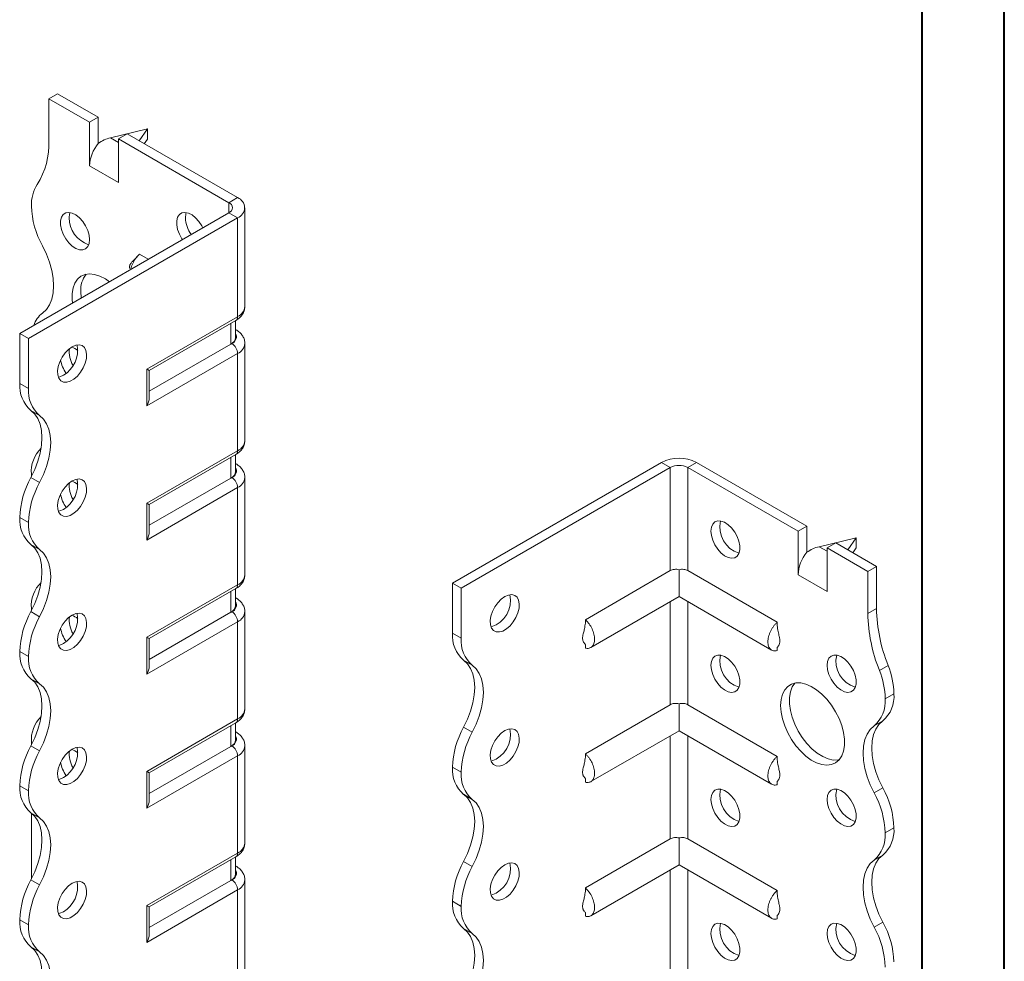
# Model space of a CAD drawing. Header units: millimetres. Extents: x 0 to 210, y 0 to 297.
# Tile 4 of 6: x 150 to 210, y 91 to 149. Entities that reach past the tile are written whole.
import ezdxf

# ---------------------------------------------------------------- set-up
doc = ezdxf.new("R2010")
doc.units = ezdxf.units.MM

msp = doc.modelspace()

# ---------------------------------------------------------------- linework, layer by layer
at = {"color": 7, "linetype": 'Continuous', "lineweight": 40}
for p, q in [((210.079, 0.215), (210.079, 297.215)), ((205.079, 5.215), (205.079, 292.215))]:
    msp.add_line(p, q, dxfattribs=at)
at = {"color": 7, "linetype": 'Continuous', "lineweight": 15}
for p, q in [((151.917, 143.9), (152.447, 144.206)), ((151.917, 143.9), (151.917, 141.336)), ((154.392, 142.471), (151.917, 143.9)), ((154.922, 142.777), (152.447, 144.206)), ((154.922, 142.777), (154.392, 142.471)), ((154.922, 141.184), (154.922, 142.777)), ((154.392, 139.818), (154.392, 142.471)), ((157.928, 142.063), (155.674, 141.527)), ((157.412, 141.34), (157.928, 142.063)), ((157.928, 142.063), (157.928, 141.45)), ((155.674, 141.527), (156.16, 141.246)), ((156.16, 141.451), (156.69, 141.757)), ((156.16, 138.797), (156.16, 141.451)), ((162.877, 137.573), (156.16, 141.451)), ((163.408, 137.879), (156.69, 141.757)), ((157.928, 141.45), (157.721, 141.162)), ((154.392, 139.818), (156.16, 138.797)), ((162.877, 137.573), (163.408, 137.879)), ((162.877, 137.573), (162.877, 136.961)), ((163.847, 131.245), (163.847, 137.267)), ((150.149, 129.613), (162.877, 136.961)), ((162.877, 136.961), (163.408, 136.654)), ((150.68, 129.307), (163.408, 136.654)), ((163.408, 130.632), (163.408, 136.654)), ((157.968, 134.126), (157.433, 134.435)), ((153.862, 132.162), (153.889, 131.772)), ((157.882, 127.442), (163.408, 130.632)), ((158.028, 127.358), (163.304, 130.403)), ((162.988, 128.961), (162.988, 130.221)), ((163.281, 129.369), (163.281, 130.39)), ((150.68, 129.307), (150.149, 129.613)), ((150.149, 126.571), (150.149, 129.613)), ((163.304, 129.84), (163.281, 129.854)), ((163.304, 129.84), (163.281, 129.852)), ((150.68, 126.265), (150.68, 129.307)), ((162.988, 128.961), (158.028, 126.098)), ((163.054, 128.999), (162.988, 128.961)), ((163.847, 123.079), (163.847, 128.999)), ((163.408, 128.387), (157.882, 125.197)), ((163.408, 122.467), (163.408, 128.387)), ((157.882, 125.197), (157.882, 127.442)), ((158.028, 125.69), (158.028, 127.358)), ((150.149, 126.571), (150.68, 126.265)), ((151.355, 124.614), (150.825, 124.92)), ((157.882, 119.277), (163.408, 122.467)), ((158.028, 119.192), (163.304, 122.238)), ((162.988, 120.796), (162.988, 122.056)), ((163.281, 121.204), (163.281, 122.225)), ((163.304, 121.675), (163.281, 121.688)), ((163.304, 121.675), (163.281, 121.686)), ((176.489, 114.407), (189.217, 121.755)), ((189.747, 121.449), (189.217, 121.755)), ((190.808, 121.449), (191.338, 121.755)), ((191.338, 121.755), (198.056, 117.877)), ((177.019, 114.101), (189.747, 121.449)), ((189.747, 121.449), (189.747, 115.168)), ((190.808, 115.168), (190.808, 121.449)), ((190.808, 121.449), (197.526, 117.571)), ((150.825, 120.837), (151.355, 120.531)), ((150.856, 121.037), (150.859, 120.902)), ((162.988, 120.796), (158.028, 117.932)), ((163.054, 120.834), (162.988, 120.796)), ((163.847, 114.914), (163.847, 120.834)), ((163.408, 120.222), (157.882, 117.031)), ((163.408, 114.302), (163.408, 120.222)), ((157.882, 117.031), (157.882, 119.277)), ((158.028, 117.524), (158.028, 119.192)), ((150.68, 118.1), (150.149, 118.406)), ((150.149, 118.405), (150.149, 118.406)), ((150.149, 118.405), (150.68, 118.099)), ((150.68, 118.099), (150.68, 118.1)), ((198.056, 117.877), (197.526, 117.571)), ((197.526, 114.917), (197.526, 117.571)), ((198.056, 116.284), (198.056, 117.877)), ((201.061, 117.162), (198.807, 116.627)), ((200.546, 116.44), (201.061, 117.162)), ((201.061, 117.162), (201.061, 116.55)), ((151.355, 116.448), (150.824, 116.755)), ((198.807, 116.627), (199.293, 116.346)), ((199.293, 116.55), (199.824, 116.856)), ((199.293, 113.897), (199.293, 116.55)), ((199.293, 116.55), (201.768, 115.122)), ((199.824, 116.856), (202.298, 115.428)), ((201.061, 116.55), (200.855, 116.261)), ((189.747, 115.168), (184.575, 112.182)), ((190.278, 115.223), (190.278, 113.585)), ((190.808, 115.168), (196.253, 112.025)), ((201.768, 115.122), (202.298, 115.428)), ((201.768, 115.122), (201.768, 112.558)), ((202.298, 115.428), (202.298, 112.864)), ((197.526, 114.917), (199.293, 113.897)), ((157.882, 111.111), (163.408, 114.302)), ((158.028, 111.027), (163.304, 114.073)), ((162.988, 112.63), (162.988, 113.89)), ((163.281, 113.039), (163.281, 114.059)), ((176.489, 114.407), (177.019, 114.101)), ((176.489, 111.366), (176.489, 114.407)), ((177.019, 111.06), (177.019, 114.101)), ((163.304, 113.51), (163.281, 113.523)), ((163.304, 113.51), (163.281, 113.521)), ((184.913, 110.488), (190.278, 113.585)), ((190.278, 113.585), (195.915, 110.331)), ((150.856, 112.871), (150.859, 112.737)), ((189.747, 113.279), (189.747, 107.003)), ((190.808, 107.003), (190.808, 113.279)), ((201.768, 112.558), (202.298, 112.864)), ((150.825, 112.672), (151.355, 112.365)), ((162.988, 112.63), (158.028, 109.767)), ((163.054, 112.668), (162.988, 112.63)), ((163.847, 106.748), (163.847, 112.668)), ((163.408, 112.056), (157.882, 108.866)), ((163.408, 106.136), (163.408, 112.056)), ((157.882, 108.866), (157.882, 111.111)), ((158.028, 109.359), (158.028, 111.027)), ((176.489, 111.366), (177.019, 111.06)), ((184.575, 110.676), (184.575, 110.454)), ((196.253, 110.513), (196.253, 110.297)), ((150.68, 109.934), (150.149, 110.24)), ((150.149, 110.24), (150.68, 109.934)), ((150.149, 110.24), (150.149, 110.24)), ((150.68, 109.934), (150.68, 109.934)), ((177.695, 109.408), (177.164, 109.714)), ((202.475, 109.094), (203.006, 109.4)), ((151.355, 108.283), (150.824, 108.589)), ((202.829, 107.365), (203.359, 107.671)), ((189.747, 107.003), (184.575, 104.017)), ((190.278, 107.057), (190.278, 105.42)), ((190.808, 107.003), (196.253, 103.86)), ((157.882, 102.946), (163.408, 106.136)), ((158.028, 102.861), (163.304, 105.907)), ((162.988, 104.465), (162.988, 105.725)), ((163.281, 104.873), (163.281, 105.894)), ((177.164, 105.631), (177.695, 105.325)), ((202.684, 106.019), (202.154, 105.713)), ((163.304, 105.344), (163.281, 105.358)), ((163.304, 105.344), (163.281, 105.355)), ((184.913, 102.322), (190.278, 105.42)), ((189.747, 105.113), (189.747, 98.837)), ((190.278, 105.42), (195.915, 102.165)), ((190.808, 98.837), (190.808, 105.113)), ((150.825, 104.506), (151.355, 104.2)), ((150.856, 104.706), (150.856, 104.566)), ((162.988, 104.465), (158.028, 101.602)), ((163.054, 104.503), (162.988, 104.465)), ((163.847, 98.583), (163.847, 104.503)), ((163.408, 103.891), (157.882, 100.701)), ((163.408, 97.971), (163.408, 103.891)), ((177.019, 102.894), (176.489, 103.2)), ((176.489, 103.2), (177.019, 102.893)), ((176.489, 103.2), (176.489, 103.2)), ((157.882, 100.701), (157.882, 102.946)), ((158.028, 101.193), (158.028, 102.861)), ((177.019, 102.893), (177.019, 102.894)), ((184.575, 102.51), (184.575, 102.289)), ((150.68, 101.769), (150.149, 102.075)), ((150.149, 102.074), (150.149, 102.075)), ((150.149, 102.074), (150.68, 101.768)), ((196.253, 102.348), (196.253, 102.131)), ((202.154, 101.63), (202.684, 101.936)), ((150.68, 101.768), (150.68, 101.769)), ((177.694, 101.243), (177.164, 101.549)), ((151.355, 100.118), (150.824, 100.424)), ((150.856, 100.4), (150.856, 96.471)), ((203.359, 99.506), (202.829, 99.2)), ((202.829, 99.199), (203.359, 99.505)), ((203.359, 99.506), (203.359, 99.505)), ((202.829, 99.2), (202.829, 99.199)), ((189.747, 98.837), (184.575, 95.851)), ((190.278, 98.892), (190.278, 97.254)), ((190.808, 98.837), (196.253, 95.694)), ((157.882, 94.781), (163.408, 97.971)), ((158.028, 94.696), (163.304, 97.742)), ((163.281, 96.708), (163.281, 97.729)), ((202.684, 97.854), (202.154, 97.548)), ((162.988, 96.3), (162.988, 97.559)), ((163.304, 97.179), (163.281, 97.192)), ((163.304, 97.179), (163.281, 97.19)), ((177.164, 97.466), (177.695, 97.16)), ((184.913, 94.157), (190.278, 97.254)), ((190.278, 97.254), (195.915, 94)), ((189.747, 96.948), (189.747, 90.672)), ((190.808, 90.672), (190.808, 96.948)), ((150.824, 96.34), (151.355, 96.034)), ((150.856, 96.471), (150.859, 96.405)), ((162.988, 96.3), (158.028, 93.436)), ((163.054, 96.338), (162.988, 96.3)), ((163.847, 75.005), (163.847, 96.338)), ((163.408, 95.725), (157.882, 92.535)), ((163.408, 74.393), (163.408, 95.725)), ((157.882, 92.535), (157.882, 94.781)), ((177.019, 94.729), (176.489, 95.035)), ((176.489, 95.034), (176.489, 95.035)), ((176.489, 95.034), (177.019, 94.728)), ((177.019, 94.728), (177.019, 94.729)), ((158.028, 93.028), (158.028, 94.696)), ((184.575, 94.345), (184.575, 94.123)), ((196.253, 94.182), (196.253, 93.966)), ((150.68, 93.604), (150.149, 93.91)), ((150.149, 93.909), (150.149, 93.91)), ((150.149, 93.909), (150.68, 93.603)), ((150.68, 93.603), (150.68, 93.604)), ((202.154, 93.465), (202.684, 93.771)), ((177.694, 93.077), (177.164, 93.384)), ((151.355, 91.952), (150.824, 92.258))]:
    msp.add_line(p, q, dxfattribs=at)
at = {"color": 7, "linetype": 'Continuous', "lineweight": 15, "flags": 128}
for points in [[(154.392, 135.327), (154.364, 135.596), (154.283, 135.881), (154.152, 136.164), (153.982, 136.425), (153.781, 136.65), (153.564, 136.823), (153.343, 136.935), (153.132, 136.978), (152.945, 136.949), (152.793, 136.85), (152.686, 136.687), (152.631, 136.471), (152.631, 136.215), (152.686, 135.936), (152.793, 135.65), (152.945, 135.376), (153.132, 135.131), (153.343, 134.93), (153.564, 134.786), (153.781, 134.708), (153.982, 134.702), (154.152, 134.766), (154.283, 134.898), (154.364, 135.089), (154.392, 135.327)], [(153.207, 136.97), (153.182, 136.891), (153.155, 136.653)], [(161.286, 136.042), (161.224, 136.164), (161.053, 136.426), (160.852, 136.651), (160.635, 136.824), (160.414, 136.936), (160.203, 136.978), (160.016, 136.949), (159.864, 136.85), (159.757, 136.688), (159.702, 136.472), (159.702, 136.216), (159.757, 135.936), (159.864, 135.65), (160.016, 135.376), (160.049, 135.328)], [(160.278, 136.971), (160.253, 136.892), (160.226, 136.654)], [(151.532, 130.854), (151.768, 131.071), (151.957, 131.351), (152.095, 131.689), (152.179, 132.076), (152.207, 132.505), (152.179, 132.967), (152.095, 133.451), (151.957, 133.948), (151.768, 134.447), (151.532, 134.936)], [(155.601, 132.76), (155.358, 132.929), (155.029, 133.103), (154.706, 133.209), (154.4, 133.244), (154.12, 133.206), (153.872, 133.098), (153.665, 132.921), (153.504, 132.681), (153.394, 132.386), (153.338, 132.043), (153.338, 131.662), (153.359, 131.466)], [(153.331, 128.796), (153.112, 128.637), (152.906, 128.424), (152.726, 128.17), (152.585, 127.892), (152.491, 127.606), (152.449, 127.33), (152.463, 127.083), (152.532, 126.879), (152.65, 126.732), (152.812, 126.65), (153.006, 126.639), (153.221, 126.699), (153.442, 126.827), (153.657, 127.014), (153.851, 127.25), (154.012, 127.518), (154.131, 127.803), (154.2, 128.085), (154.213, 128.349), (154.172, 128.576), (154.078, 128.753), (153.936, 128.869), (153.757, 128.916), (153.551, 128.891), (153.331, 128.796)], [(152.801, 127.061), (152.581, 126.966), (152.5, 126.948)], [(150.825, 124.92), (151.061, 124.702), (151.25, 124.422), (151.388, 124.085), (151.472, 123.697), (151.5, 123.268), (151.472, 122.807), (151.388, 122.322), (151.25, 121.826), (151.061, 121.327), (150.825, 120.837)], [(151.355, 120.531), (151.591, 121.021), (151.78, 121.519), (151.918, 122.016), (152.002, 122.5), (152.03, 122.962), (152.002, 123.391), (151.918, 123.778), (151.78, 124.116), (151.591, 124.396), (151.355, 124.614)], [(153.331, 120.631), (153.112, 120.472), (152.906, 120.259), (152.726, 120.005), (152.585, 119.726), (152.491, 119.44), (152.449, 119.165), (152.463, 118.918), (152.532, 118.714), (152.65, 118.566), (152.812, 118.484), (153.006, 118.473), (153.221, 118.533), (153.442, 118.661), (153.657, 118.849), (153.851, 119.084), (154.012, 119.353), (154.131, 119.637), (154.2, 119.92), (154.213, 120.183), (154.172, 120.411), (154.078, 120.588), (153.936, 120.703), (153.757, 120.75), (153.551, 120.726), (153.331, 120.631)], [(157.882, 119.277), (157.938, 119.245), (157.981, 119.219), (158.011, 119.202), (158.026, 119.193), (158.028, 119.192)], [(152.801, 118.896), (152.581, 118.801), (152.5, 118.783)], [(192.222, 117.57), (192.25, 117.808), (192.332, 117.999), (192.462, 118.131), (192.632, 118.195), (192.833, 118.188), (193.051, 118.111), (193.272, 117.967), (193.482, 117.766), (193.67, 117.521), (193.821, 117.247), (193.928, 116.961), (193.983, 116.682), (193.983, 116.426), (193.928, 116.21), (193.821, 116.047), (193.67, 115.948), (193.482, 115.919), (193.272, 115.962), (193.051, 116.073), (192.833, 116.247), (192.632, 116.472), (192.462, 116.733), (192.332, 117.016), (192.25, 117.3), (192.222, 117.57)], [(150.824, 116.755), (151.061, 116.537), (151.25, 116.257), (151.388, 115.919), (151.472, 115.532), (151.5, 115.103), (151.472, 114.641), (151.388, 114.157), (151.25, 113.66), (151.061, 113.162), (150.825, 112.672)], [(151.355, 112.365), (151.591, 112.855), (151.78, 113.354), (151.918, 113.851), (152.002, 114.335), (152.03, 114.797), (152.002, 115.226), (151.918, 115.613), (151.78, 115.951), (151.591, 116.231), (151.355, 116.448)], [(179.671, 113.591), (179.451, 113.432), (179.245, 113.218), (179.066, 112.965), (178.925, 112.686), (178.83, 112.4), (178.789, 112.125), (178.803, 111.877), (178.871, 111.674), (178.99, 111.526), (179.152, 111.444), (179.346, 111.433), (179.56, 111.493), (179.782, 111.621), (179.996, 111.809), (180.191, 112.044), (180.352, 112.312), (180.471, 112.597), (180.539, 112.88), (180.553, 113.143), (180.512, 113.371), (180.417, 113.548), (180.276, 113.663), (180.097, 113.71), (179.891, 113.685), (179.671, 113.591)], [(153.331, 112.465), (153.112, 112.306), (152.906, 112.093), (152.726, 111.839), (152.585, 111.561), (152.491, 111.275), (152.449, 110.999), (152.463, 110.752), (152.532, 110.548), (152.65, 110.401), (152.812, 110.319), (153.006, 110.308), (153.221, 110.368), (153.442, 110.496), (153.657, 110.683), (153.851, 110.919), (154.012, 111.187), (154.131, 111.472), (154.2, 111.755), (154.213, 112.018), (154.172, 112.245), (154.078, 112.422), (153.936, 112.538), (153.757, 112.585), (153.551, 112.56), (153.331, 112.465)], [(152.801, 110.73), (152.581, 110.635), (152.5, 110.617)], [(177.164, 105.631), (177.4, 106.121), (177.59, 106.62), (177.727, 107.117), (177.811, 107.601), (177.84, 108.063), (177.811, 108.492), (177.727, 108.879), (177.59, 109.217), (177.4, 109.497), (177.164, 109.714)], [(192.222, 109.405), (192.25, 109.643), (192.332, 109.834), (192.462, 109.965), (192.632, 110.03), (192.833, 110.023), (193.051, 109.945), (193.272, 109.802), (193.482, 109.601), (193.67, 109.356), (193.821, 109.082), (193.928, 108.796), (193.983, 108.516), (193.983, 108.261), (193.928, 108.045), (193.821, 107.882), (193.67, 107.783), (193.482, 107.754), (193.272, 107.796), (193.051, 107.908), (192.833, 108.082), (192.632, 108.306), (192.462, 108.568), (192.332, 108.85), (192.25, 109.135), (192.222, 109.405)], [(199.293, 109.406), (199.321, 109.643), (199.403, 109.834), (199.533, 109.966), (199.704, 110.031), (199.904, 110.024), (200.122, 109.946), (200.343, 109.802), (200.554, 109.602), (200.741, 109.357), (200.892, 109.082), (200.999, 108.797), (201.054, 108.517), (201.054, 108.261), (200.999, 108.045), (200.892, 107.883), (200.741, 107.784), (200.554, 107.755), (200.343, 107.797), (200.122, 107.909), (199.904, 108.082), (199.704, 108.307), (199.533, 108.569), (199.403, 108.851), (199.321, 109.136), (199.293, 109.406)], [(177.695, 105.325), (177.931, 105.815), (178.12, 106.314), (178.258, 106.811), (178.342, 107.295), (178.37, 107.756), (178.342, 108.186), (178.258, 108.573), (178.12, 108.91), (177.931, 109.191), (177.695, 109.408)], [(150.824, 108.589), (151.061, 108.372), (151.25, 108.092), (151.388, 107.754), (151.472, 107.367), (151.5, 106.938), (151.472, 106.476), (151.388, 105.992), (151.25, 105.495), (151.061, 104.996), (150.825, 104.506)], [(151.355, 104.2), (151.591, 104.69), (151.78, 105.189), (151.918, 105.685), (152.002, 106.17), (152.03, 106.631), (152.002, 107.061), (151.918, 107.448), (151.78, 107.785), (151.591, 108.066), (151.355, 108.283)], [(196.465, 106.956), (196.493, 107.319), (196.576, 107.64), (196.712, 107.908), (196.896, 108.117), (197.125, 108.26), (197.39, 108.334), (197.684, 108.335), (198, 108.265), (198.327, 108.124), (198.656, 107.918), (198.979, 107.652), (199.285, 107.333), (199.566, 106.971), (199.813, 106.576), (200.02, 106.161), (200.181, 105.735), (200.291, 105.313), (200.347, 104.905), (200.347, 104.524), (200.291, 104.181), (200.181, 103.885), (200.02, 103.646), (199.813, 103.469), (199.566, 103.36), (199.285, 103.323), (198.979, 103.357), (198.656, 103.463), (198.327, 103.637), (198, 103.875), (197.684, 104.168), (197.39, 104.51), (197.125, 104.889), (196.896, 105.296), (196.712, 105.718), (196.576, 106.144), (196.493, 106.56), (196.465, 106.956)], [(197.325, 108.323), (197.168, 108.087), (197.058, 107.791), (197.002, 107.448), (197.002, 107.067), (197.058, 106.66), (197.168, 106.237), (197.329, 105.812), (197.536, 105.396), (197.783, 105.001), (198.064, 104.64), (198.37, 104.321), (198.693, 104.055), (199.022, 103.848), (199.349, 103.708), (199.665, 103.637), (199.959, 103.639), (200.024, 103.649)], [(179.671, 105.425), (179.451, 105.266), (179.245, 105.053), (179.066, 104.799), (178.925, 104.521), (178.83, 104.235), (178.789, 103.959), (178.803, 103.712), (178.871, 103.508), (178.99, 103.361), (179.152, 103.279), (179.346, 103.268), (179.56, 103.328), (179.782, 103.456), (179.996, 103.643), (180.191, 103.879), (180.352, 104.147), (180.471, 104.432), (180.539, 104.714), (180.553, 104.978), (180.512, 105.205), (180.417, 105.382), (180.276, 105.498), (180.097, 105.545), (179.891, 105.52), (179.671, 105.425)], [(202.154, 101.63), (201.918, 102.12), (201.729, 102.619), (201.59, 103.115), (201.506, 103.6), (201.478, 104.061), (201.506, 104.49), (201.59, 104.878), (201.728, 105.215), (201.917, 105.496), (202.154, 105.713)], [(202.684, 106.019), (202.448, 105.802), (202.259, 105.522), (202.121, 105.184), (202.037, 104.797), (202.009, 104.368), (202.037, 103.906), (202.121, 103.421), (202.259, 102.925), (202.448, 102.426), (202.684, 101.936)], [(153.331, 104.3), (153.112, 104.141), (152.906, 103.928), (152.726, 103.674), (152.585, 103.395), (152.491, 103.109), (152.449, 102.834), (152.463, 102.587), (152.532, 102.383), (152.65, 102.235), (152.812, 102.154), (153.006, 102.142), (153.221, 102.203), (153.442, 102.331), (153.657, 102.518), (153.851, 102.753), (154.012, 103.022), (154.131, 103.306), (154.2, 103.589), (154.213, 103.853), (154.172, 104.08), (154.078, 104.257), (153.936, 104.373), (153.757, 104.419), (153.551, 104.395), (153.331, 104.3)], [(152.801, 102.565), (152.581, 102.47), (152.5, 102.452)], [(177.164, 97.466), (177.4, 97.956), (177.59, 98.455), (177.728, 98.951), (177.811, 99.436), (177.84, 99.897), (177.811, 100.326), (177.727, 100.714), (177.589, 101.051), (177.4, 101.332), (177.164, 101.549)], [(192.222, 101.24), (192.25, 101.477), (192.332, 101.668), (192.462, 101.8), (192.632, 101.864), (192.833, 101.858), (193.051, 101.78), (193.272, 101.636), (193.482, 101.436), (193.67, 101.19), (193.821, 100.916), (193.928, 100.631), (193.983, 100.351), (193.983, 100.095), (193.928, 99.879), (193.821, 99.717), (193.67, 99.618), (193.482, 99.588), (193.272, 99.631), (193.051, 99.743), (192.833, 99.916), (192.632, 100.141), (192.462, 100.403), (192.332, 100.685), (192.25, 100.97), (192.222, 101.24)], [(199.293, 101.24), (199.321, 101.478), (199.403, 101.669), (199.533, 101.801), (199.704, 101.865), (199.904, 101.858), (200.122, 101.781), (200.343, 101.637), (200.554, 101.436), (200.741, 101.191), (200.892, 100.917), (200.999, 100.631), (201.054, 100.352), (201.054, 100.096), (200.999, 99.88), (200.892, 99.717), (200.741, 99.618), (200.554, 99.589), (200.343, 99.632), (200.122, 99.743), (199.904, 99.917), (199.704, 100.142), (199.533, 100.403), (199.403, 100.685), (199.321, 100.97), (199.293, 101.24)], [(177.695, 97.16), (177.931, 97.65), (178.12, 98.148), (178.258, 98.645), (178.342, 99.13), (178.37, 99.591), (178.342, 100.02), (178.258, 100.408), (178.12, 100.745), (177.931, 101.026), (177.694, 101.243)], [(150.824, 100.424), (151.061, 100.206), (151.25, 99.926), (151.388, 99.589), (151.472, 99.201), (151.5, 98.772), (151.472, 98.31), (151.388, 97.826), (151.25, 97.329), (151.061, 96.83), (150.824, 96.34)], [(151.355, 96.034), (151.591, 96.524), (151.78, 97.023), (151.918, 97.52), (152.002, 98.004), (152.03, 98.466), (152.002, 98.895), (151.918, 99.282), (151.78, 99.62), (151.591, 99.9), (151.355, 100.118)], [(202.684, 97.854), (202.448, 97.637), (202.259, 97.356), (202.121, 97.019), (202.037, 96.631), (202.009, 96.202), (202.037, 95.741), (202.121, 95.256), (202.259, 94.76), (202.448, 94.261), (202.684, 93.771)], [(179.671, 97.26), (179.451, 97.101), (179.245, 96.888), (179.066, 96.634), (178.925, 96.355), (178.83, 96.069), (178.789, 95.794), (178.803, 95.547), (178.871, 95.343), (178.99, 95.195), (179.152, 95.113), (179.346, 95.102), (179.56, 95.162), (179.782, 95.29), (179.996, 95.478), (180.191, 95.713), (180.352, 95.982), (180.471, 96.266), (180.539, 96.549), (180.553, 96.812), (180.512, 97.04), (180.417, 97.217), (180.276, 97.332), (180.097, 97.379), (179.891, 97.355), (179.671, 97.26)], [(202.154, 93.465), (201.917, 93.955), (201.728, 94.453), (201.59, 94.95), (201.506, 95.435), (201.478, 95.896), (201.506, 96.325), (201.59, 96.713), (201.728, 97.05), (201.917, 97.33), (202.154, 97.548)], [(153.331, 96.135), (153.112, 95.976), (152.906, 95.762), (152.726, 95.509), (152.585, 95.23), (152.491, 94.944), (152.449, 94.669), (152.463, 94.421), (152.532, 94.218), (152.65, 94.07), (152.812, 93.988), (153.006, 93.977), (153.221, 94.037), (153.442, 94.165), (153.657, 94.353), (153.851, 94.588), (154.012, 94.856), (154.131, 95.141), (154.2, 95.424), (154.213, 95.687), (154.172, 95.915), (154.078, 96.092), (153.936, 96.207), (153.757, 96.254), (153.551, 96.229), (153.331, 96.135)], [(152.801, 94.399), (152.581, 94.304), (152.5, 94.287)], [(192.222, 93.074), (192.25, 93.312), (192.332, 93.503), (192.462, 93.635), (192.632, 93.699), (192.833, 93.692), (193.051, 93.615), (193.272, 93.471), (193.482, 93.27), (193.67, 93.025), (193.821, 92.751), (193.928, 92.465), (193.983, 92.186), (193.983, 91.93), (193.928, 91.714), (193.821, 91.551), (193.67, 91.452), (193.482, 91.423), (193.272, 91.466), (193.051, 91.577), (192.833, 91.751), (192.632, 91.975), (192.462, 92.237), (192.332, 92.519), (192.25, 92.804), (192.222, 93.074)], [(199.293, 93.075), (199.321, 93.313), (199.403, 93.503), (199.533, 93.635), (199.704, 93.7), (199.904, 93.693), (200.122, 93.615), (200.343, 93.472), (200.554, 93.271), (200.741, 93.026), (200.892, 92.752), (200.999, 92.466), (201.054, 92.186), (201.054, 91.93), (200.999, 91.714), (200.892, 91.552), (200.741, 91.453), (200.554, 91.424), (200.343, 91.466), (200.122, 91.578), (199.904, 91.751), (199.704, 91.976), (199.533, 92.238), (199.403, 92.52), (199.321, 92.805), (199.293, 93.075)], [(177.164, 89.301), (177.4, 89.79), (177.59, 90.289), (177.728, 90.786), (177.811, 91.27), (177.84, 91.732), (177.811, 92.161), (177.727, 92.548), (177.589, 92.886), (177.4, 93.166), (177.164, 93.384)], [(177.695, 88.994), (177.931, 89.484), (178.12, 89.983), (178.258, 90.48), (178.342, 90.964), (178.37, 91.426), (178.342, 91.855), (178.258, 92.242), (178.12, 92.58), (177.931, 92.86), (177.694, 93.077)], [(150.824, 92.258), (151.061, 92.041), (151.25, 91.761), (151.388, 91.423), (151.472, 91.036), (151.5, 90.607), (151.472, 90.145), (151.388, 89.66), (151.25, 89.164), (151.061, 88.665), (150.824, 88.175)], [(151.355, 87.869), (151.591, 88.359), (151.78, 88.857), (151.918, 89.354), (152.002, 89.839), (152.03, 90.3), (152.002, 90.73), (151.918, 91.117), (151.78, 91.454), (151.591, 91.735), (151.355, 91.952)]]:
    msp.add_lwpolyline(points, dxfattribs=at)
at = {"color": 7, "linetype": 'Continuous', "lineweight": 15}
for centre, radius, start, end in [((147.313, 141.148), 4.608, 327.74846, 2.33871), ((156.692, 139.712), 2.302, 140.22793, 177.36071), ((153.157, 137.46), 2.303, 147.74162, 182.29833), ((163.175, 137.267), 0.655, 290.78342, 69.21658), ((156.166, 137.533), 5.312, 181.78232, 209.26309), ((162.761, 137.267), 0.327, 290.78342, 69.21658), ((154.904, 136.665), 1.749, 180.39184, 251.17176), ((162.112, 136.736), 1.888, 182.4818, 215.71501), ((155.42, 132.259), 1.562, 141.86653, 183.55936), ((152.471, 129.617), 1.553, 127.23476, 161.82827), ((163.096, 131.32), 0.754, 294.37466, 354.3052), ((163.163, 130.605), 0.246, 305.01333, 6.29885), ((162.905, 129.404), 0.431, 290.26685, 29.20572), ((151.916, 128.57), 1.749, 300.39229, 11.17657), ((162.78, 129.419), 0.503, 294.37466, 354.3052), ((162.64, 128.352), 0.768, 2.60548, 57.39452), ((163.111, 129.063), 0.738, 293.67233, 355.24928), ((154.744, 128.48), 1.584, 172.42806, 211.21507), ((152.959, 127.718), 1.119, 49.55922, 71.88464), ((154.617, 128.315), 2.005, 188.89661, 214.6427), ((152.103, 126.406), 1.96, 175.16429, 229.31203), ((152.633, 126.1), 1.96, 175.16429, 229.31203), ((163.096, 123.154), 0.754, 294.37466, 354.3052), ((152.859, 121.194), 2.009, 134.71765, 184.47723), ((163.163, 122.44), 0.246, 305.01333, 6.29885), ((190.278, 119.708), 2.306, 62.60967, 117.39033), ((162.78, 121.254), 0.503, 294.37466, 354.3052), ((162.905, 121.238), 0.431, 290.26685, 29.20572), ((190.278, 120.425), 1.153, 62.60967, 117.39033), ((155.459, 118.24), 5.312, 150.73691, 178.21768), ((155.989, 117.934), 5.312, 150.73691, 178.21768), ((151.916, 120.404), 1.749, 300.39229, 11.17657), ((154.744, 120.315), 1.584, 172.42806, 211.21507), ((152.959, 119.552), 1.119, 49.55922, 71.88464), ((162.64, 120.187), 0.768, 2.60548, 57.39452), ((163.111, 120.898), 0.738, 293.67233, 355.24928), ((154.617, 120.15), 2.005, 188.89661, 214.6427), ((152.101, 118.24), 1.959, 175.16254, 229.32327), ((152.631, 117.934), 1.959, 175.16254, 229.32327), ((194.411, 117.814), 1.65, 166.69046, 253.30416), ((199.825, 114.811), 2.302, 140.22793, 177.36071), ((163.096, 114.989), 0.754, 294.37466, 354.3052), ((152.859, 113.028), 2.009, 134.71765, 184.47723), ((163.163, 114.275), 0.246, 305.01333, 6.29885), ((162.905, 113.073), 0.431, 290.26685, 29.20572), ((178.366, 113.323), 1.65, 286.69605, 13.30932), ((162.78, 113.088), 0.503, 294.37466, 354.3052), ((212.055, 113.052), 9.758, 181.10398, 201.97437), ((155.459, 110.075), 5.312, 150.73691, 178.21768), ((155.989, 109.769), 5.312, 150.73691, 178.21768), ((151.916, 112.239), 1.749, 300.39229, 11.17657), ((154.744, 112.149), 1.584, 172.42806, 211.21507), ((152.959, 111.387), 1.119, 49.55922, 71.88464), ((162.64, 112.021), 0.768, 2.60548, 57.39452), ((163.111, 112.732), 0.738, 293.67233, 355.24928), ((211.525, 112.746), 9.758, 181.10398, 201.97437), ((154.617, 111.984), 2.005, 188.89661, 214.6427), ((178.442, 111.201), 1.96, 175.16429, 229.31203), ((178.973, 110.894), 1.96, 175.16429, 229.31203), ((152.101, 110.075), 1.959, 175.16254, 229.32327), ((152.631, 109.768), 1.959, 175.16254, 229.32327), ((194.411, 109.648), 1.65, 166.69046, 253.30416), ((201.482, 109.649), 1.65, 166.69046, 253.30416), ((197.949, 107.268), 4.881, 1.13517, 21.97152), ((198.479, 107.574), 4.881, 1.13517, 21.97152), ((200.876, 107.2), 1.96, 310.68797, 4.83571), ((201.406, 107.506), 1.96, 310.68797, 4.83571), ((163.096, 106.823), 0.754, 294.37466, 354.3052), ((152.86, 104.863), 2.009, 134.72167, 184.47672), ((163.163, 106.109), 0.246, 305.01333, 6.29885), ((181.798, 103.035), 5.312, 150.73691, 178.21768), ((178.366, 105.158), 1.65, 286.69605, 13.30932), ((162.905, 104.907), 0.431, 290.26685, 29.20572), ((182.329, 102.729), 5.312, 150.73691, 178.21768), ((155.459, 101.91), 5.312, 150.73691, 178.21768), ((151.916, 104.074), 1.749, 300.39229, 11.17657), ((162.78, 104.923), 0.503, 294.37466, 354.3052), ((162.64, 103.856), 0.768, 2.60548, 57.39452), ((163.111, 104.567), 0.738, 293.67233, 355.24928), ((155.989, 101.604), 5.312, 150.73691, 178.21768), ((154.744, 103.984), 1.584, 172.42806, 211.21507), ((152.959, 103.222), 1.119, 49.55922, 71.88464), ((154.617, 103.819), 2.005, 188.89661, 214.6427), ((178.441, 103.034), 1.959, 175.16254, 229.32327), ((178.971, 102.728), 1.959, 175.16254, 229.32327), ((152.101, 101.909), 1.959, 175.16254, 229.32327), ((198.053, 99.341), 5.308, 1.78273, 29.26742), ((152.631, 101.603), 1.959, 175.16254, 229.32327), ((194.411, 101.483), 1.65, 166.69046, 253.30416), ((201.482, 101.483), 1.65, 166.69046, 253.30416), ((197.523, 99.035), 5.308, 1.78273, 29.26742), ((201.406, 99.34), 1.96, 310.68797, 4.83571), ((200.876, 99.034), 1.96, 310.68797, 4.83571), ((163.096, 98.658), 0.754, 294.37466, 354.3052), ((163.163, 97.944), 0.246, 305.01333, 6.29885), ((181.798, 94.869), 5.312, 150.73691, 178.21768), ((182.329, 94.563), 5.312, 150.73691, 178.21768), ((178.366, 96.993), 1.65, 286.69605, 13.30932), ((162.78, 96.758), 0.503, 294.37466, 354.3052), ((162.905, 96.742), 0.431, 290.26685, 29.20572), ((155.455, 93.745), 5.308, 150.73258, 178.21727), ((155.986, 93.439), 5.308, 150.73258, 178.21727), ((151.916, 95.908), 1.749, 300.39229, 11.17657), ((162.64, 95.69), 0.768, 2.60548, 57.39452), ((163.111, 96.401), 0.738, 293.67233, 355.24928), ((178.441, 94.869), 1.959, 175.16254, 229.32327), ((178.971, 94.563), 1.959, 175.16254, 229.32327), ((152.101, 93.744), 1.959, 175.16254, 229.32327), ((152.631, 93.438), 1.959, 175.16254, 229.32327), ((194.411, 93.317), 1.65, 166.69046, 253.30416), ((201.482, 93.318), 1.65, 166.69046, 253.30416), ((198.05, 91.175), 5.312, 1.78232, 29.26309), ((197.52, 90.868), 5.312, 1.78232, 29.26309)]:
    msp.add_arc(centre, radius, start, end, dxfattribs=at)
for centre, major_axis, ratio, start_param, end_param in [((155.674, 140.302), (1.39, 0.796), 0.717477, 1.181016, 1.704614), ((157.528, 127.646), (0.5, -0.289), 0.00007, 0.000041, 0.785439), ((157.528, 125.401), (0.354, 0.612), 0.577335, 4.71243, 5.497828), ((157.528, 117.235), (0.354, 0.612), 0.577335, 4.71243, 5.497828), ((198.807, 115.402), (1.39, 0.796), 0.717477, 1.181016, 1.704614), ((157.528, 111.316), (0.5, -0.289), 0.00007, 0.000041, 0.785439), ((157.528, 109.07), (0.354, 0.612), 0.577335, 4.71243, 5.497828), ((157.528, 103.15), (0.5, -0.289), 0.00007, 0.000041, 0.785439), ((157.528, 100.905), (0.354, 0.612), 0.577335, 4.71243, 5.497828), ((157.528, 94.985), (0.5, -0.289), 0.00007, 0.000041, 0.785439), ((157.528, 92.739), (0.354, 0.612), 0.577335, 4.71243, 5.497828)]:
    msp.add_ellipse(centre, major_axis=major_axis, ratio=ratio, start_param=start_param, end_param=end_param, dxfattribs=at)
for points, knots in [([(157.285, 134.292), (157.246, 134.245), (157.155, 134.136), (157.014, 134.011), (156.91, 133.885), (156.863, 133.799), (156.843, 133.75), (156.833, 133.717), (156.827, 133.684), (156.825, 133.654), (156.826, 133.627), (156.831, 133.602), (156.837, 133.586), (156.843, 133.585), (156.846, 133.584)], [0, 0, 0, 0, 0.188459, 0.442396, 0.654057, 0.739658, 0.773076, 0.801841, 0.828617, 0.856601, 0.888626, 0.925867, 0.96442, 1, 1, 1, 1]), ([(157.433, 134.435), (157.377, 134.38), (157.238, 134.243), (157.057, 133.962), (156.934, 133.694), (156.912, 133.549), (156.907, 133.514)], [0, 0, 0, 0, 0.225912, 0.558443, 0.890983, 1, 1, 1, 1]), ([(163.304, 130.403), (163.353, 130.434), (163.477, 130.512), (163.64, 130.668), (163.77, 130.873), (163.842, 131.069), (163.839, 131.194), (163.838, 131.242)], [0, 0, 0, 0, 0.161289, 0.408552, 0.640263, 0.863249, 1, 1, 1, 1]), ([(163.838, 129.003), (163.84, 129.037), (163.847, 129.15), (163.785, 129.337), (163.666, 129.542), (163.503, 129.713), (163.369, 129.799), (163.304, 129.84)], [0, 0, 0, 0, 0.098793, 0.328091, 0.553261, 0.78581, 1, 1, 1, 1]), ([(163.304, 122.238), (163.353, 122.269), (163.477, 122.347), (163.64, 122.502), (163.77, 122.707), (163.842, 122.904), (163.839, 123.029), (163.838, 123.076)], [0, 0, 0, 0, 0.161289, 0.408552, 0.640263, 0.863249, 1, 1, 1, 1]), ([(163.838, 120.837), (163.84, 120.871), (163.847, 120.985), (163.785, 121.172), (163.666, 121.377), (163.503, 121.547), (163.369, 121.634), (163.304, 121.675)], [0, 0, 0, 0, 0.098793, 0.328091, 0.553261, 0.78581, 1, 1, 1, 1]), ([(190.278, 115.223), (190.231, 115.237), (190.183, 115.246), (190.088, 115.254), (190.041, 115.253), (189.903, 115.237), (189.818, 115.209), (189.747, 115.168)], [0, 0, 0, 0, 0.25, 0.25, 0.5, 0.5, 1, 1, 1, 1]), ([(190.808, 115.168), (190.772, 115.189), (190.734, 115.206), (190.651, 115.233), (190.606, 115.243), (190.515, 115.253), (190.468, 115.254), (190.372, 115.246), (190.324, 115.237), (190.278, 115.223)], [0, 0, 0, 0, 0.25, 0.25, 0.5, 0.5, 0.75, 0.75, 1, 1, 1, 1]), ([(163.304, 114.073), (163.353, 114.103), (163.477, 114.181), (163.64, 114.337), (163.77, 114.542), (163.842, 114.738), (163.839, 114.863), (163.838, 114.911)], [0, 0, 0, 0, 0.161289, 0.408552, 0.640263, 0.863249, 1, 1, 1, 1]), ([(163.838, 112.672), (163.84, 112.706), (163.847, 112.82), (163.785, 113.006), (163.666, 113.211), (163.503, 113.382), (163.369, 113.468), (163.304, 113.51)], [0, 0, 0, 0, 0.098793, 0.328091, 0.553261, 0.78581, 1, 1, 1, 1]), ([(184.575, 110.454), (184.615, 110.443), (184.655, 110.438), (184.732, 110.435), (184.768, 110.438), (184.837, 110.453), (184.87, 110.465), (184.93, 110.497), (184.958, 110.517), (185.009, 110.565), (185.031, 110.593), (185.07, 110.656), (185.087, 110.691), (185.114, 110.768), (185.124, 110.809), (185.137, 110.896), (185.14, 110.943), (185.14, 111.04), (185.137, 111.09), (185.124, 111.193), (185.114, 111.246), (185.074, 111.407), (185.034, 111.516), (184.933, 111.73), (184.872, 111.831), (184.768, 111.975), (184.732, 112.02), (184.655, 112.106), (184.615, 112.145), (184.575, 112.182)], [0, 0, 0, 0, 0.0625, 0.0625, 0.125, 0.125, 0.1875, 0.1875, 0.25, 0.25, 0.3125, 0.3125, 0.375, 0.375, 0.4375, 0.4375, 0.5, 0.5, 0.5625, 0.5625, 0.625, 0.625, 0.75, 0.75, 0.875, 0.875, 0.9375, 0.9375, 1, 1, 1, 1]), ([(184.575, 111.978), (184.561, 111.861), (184.539, 111.662), (184.469, 111.423), (184.428, 111.244), (184.406, 111.092), (184.411, 110.961), (184.435, 110.873), (184.472, 110.792), (184.539, 110.729), (184.562, 110.683), (184.575, 110.658)], [0, 0, 0, 0, 0.183845, 0.312711, 0.387766, 0.468607, 0.561014, 0.614242, 0.675479, 0.825899, 1, 1, 1, 1]), ([(196.253, 112.025), (196.213, 111.988), (196.173, 111.948), (196.096, 111.863), (196.06, 111.818), (195.991, 111.723), (195.958, 111.674), (195.898, 111.572), (195.869, 111.519), (195.819, 111.413), (195.797, 111.36), (195.758, 111.252), (195.741, 111.197), (195.714, 111.09), (195.704, 111.037), (195.691, 110.934), (195.687, 110.883), (195.687, 110.738), (195.7, 110.649), (195.754, 110.496), (195.793, 110.433), (195.894, 110.336), (195.955, 110.304), (196.059, 110.281), (196.096, 110.278), (196.172, 110.281), (196.213, 110.286), (196.253, 110.297)], [0, 0, 0, 0, 0.0625, 0.0625, 0.125, 0.125, 0.1875, 0.1875, 0.25, 0.25, 0.3125, 0.3125, 0.375, 0.375, 0.4375, 0.4375, 0.5, 0.5, 0.625, 0.625, 0.75, 0.75, 0.875, 0.875, 0.9375, 0.9375, 1, 1, 1, 1]), ([(196.258, 110.503), (196.26, 110.503), (196.267, 110.504), (196.315, 110.563), (196.377, 110.668), (196.418, 110.796), (196.42, 110.968), (196.378, 111.194), (196.294, 111.475), (196.267, 111.699), (196.253, 111.821)], [0, 0, 0, 0, 0.082719, 0.205131, 0.329338, 0.43478, 0.526561, 0.636523, 0.801685, 1, 1, 1, 1]), ([(163.304, 105.907), (163.353, 105.938), (163.477, 106.016), (163.64, 106.172), (163.77, 106.377), (163.842, 106.573), (163.839, 106.698), (163.838, 106.746)], [0, 0, 0, 0, 0.161289, 0.408552, 0.640263, 0.863249, 1, 1, 1, 1]), ([(190.278, 107.057), (190.231, 107.071), (190.183, 107.081), (190.088, 107.089), (190.041, 107.088), (189.903, 107.072), (189.818, 107.044), (189.747, 107.003)], [0, 0, 0, 0, 0.25, 0.25, 0.5, 0.5, 1, 1, 1, 1]), ([(190.808, 107.003), (190.773, 107.023), (190.734, 107.04), (190.651, 107.067), (190.607, 107.077), (190.469, 107.093), (190.372, 107.086), (190.278, 107.057)], [0, 0, 0, 0, 0.25, 0.25, 0.5, 0.5, 1, 1, 1, 1]), ([(163.838, 104.506), (163.84, 104.541), (163.847, 104.654), (163.785, 104.841), (163.666, 105.046), (163.503, 105.216), (163.369, 105.303), (163.304, 105.344)], [0, 0, 0, 0, 0.0987932, 0.3280908, 0.5532609, 0.7858102, 1, 1, 1, 1]), ([(184.575, 103.813), (184.561, 103.696), (184.539, 103.497), (184.469, 103.257), (184.428, 103.079), (184.406, 102.927), (184.411, 102.796), (184.435, 102.707), (184.472, 102.627), (184.539, 102.563), (184.562, 102.517), (184.575, 102.492)], [0, 0, 0, 0, 0.183845, 0.312711, 0.387766, 0.468607, 0.561014, 0.614242, 0.675479, 0.825899, 1, 1, 1, 1]), ([(184.575, 102.289), (184.615, 102.278), (184.655, 102.273), (184.732, 102.27), (184.768, 102.273), (184.837, 102.288), (184.87, 102.299), (184.93, 102.331), (184.958, 102.352), (185.009, 102.4), (185.031, 102.427), (185.07, 102.49), (185.087, 102.526), (185.114, 102.602), (185.124, 102.643), (185.137, 102.731), (185.14, 102.778), (185.14, 102.875), (185.137, 102.925), (185.124, 103.027), (185.114, 103.081), (185.074, 103.242), (185.034, 103.35), (184.933, 103.564), (184.872, 103.666), (184.768, 103.809), (184.732, 103.855), (184.655, 103.94), (184.615, 103.98), (184.575, 104.017)], [0, 0, 0, 0, 0.0625, 0.0625, 0.125, 0.125, 0.1875, 0.1875, 0.25, 0.25, 0.3125, 0.3125, 0.375, 0.375, 0.4375, 0.4375, 0.5, 0.5, 0.5625, 0.5625, 0.625, 0.625, 0.75, 0.75, 0.875, 0.875, 0.9375, 0.9375, 1, 1, 1, 1]), ([(196.253, 103.86), (196.213, 103.822), (196.173, 103.783), (196.096, 103.698), (196.06, 103.652), (195.991, 103.558), (195.958, 103.509), (195.898, 103.407), (195.869, 103.354), (195.819, 103.248), (195.797, 103.194), (195.758, 103.086), (195.741, 103.031), (195.714, 102.924), (195.704, 102.872), (195.691, 102.769), (195.687, 102.718), (195.687, 102.572), (195.7, 102.484), (195.754, 102.331), (195.793, 102.267), (195.894, 102.17), (195.955, 102.138), (196.059, 102.116), (196.096, 102.113), (196.172, 102.115), (196.213, 102.121), (196.253, 102.131)], [0, 0, 0, 0, 0.0625, 0.0625, 0.125, 0.125, 0.1875, 0.1875, 0.25, 0.25, 0.3125, 0.3125, 0.375, 0.375, 0.4375, 0.4375, 0.5, 0.5, 0.625, 0.625, 0.75, 0.75, 0.875, 0.875, 0.9375, 0.9375, 1, 1, 1, 1]), ([(196.258, 102.338), (196.26, 102.338), (196.267, 102.338), (196.315, 102.398), (196.377, 102.503), (196.418, 102.631), (196.42, 102.802), (196.378, 103.028), (196.294, 103.31), (196.267, 103.534), (196.253, 103.656)], [0, 0, 0, 0, 0.0827188, 0.2051314, 0.3293385, 0.4347802, 0.5265606, 0.6365233, 0.8016854, 1, 1, 1, 1]), ([(190.278, 98.892), (190.231, 98.906), (190.183, 98.915), (190.088, 98.923), (190.041, 98.923), (189.903, 98.906), (189.818, 98.878), (189.747, 98.837)], [0, 0, 0, 0, 0.25, 0.25, 0.5, 0.5, 1, 1, 1, 1]), ([(190.808, 98.837), (190.773, 98.858), (190.734, 98.875), (190.651, 98.902), (190.607, 98.912), (190.469, 98.928), (190.372, 98.921), (190.278, 98.892)], [0, 0, 0, 0, 0.25, 0.25, 0.5, 0.5, 1, 1, 1, 1]), ([(163.304, 97.742), (163.353, 97.773), (163.477, 97.85), (163.64, 98.006), (163.77, 98.211), (163.842, 98.408), (163.839, 98.533), (163.838, 98.58)], [0, 0, 0, 0, 0.161289, 0.408552, 0.640263, 0.863249, 1, 1, 1, 1]), ([(163.838, 96.341), (163.84, 96.375), (163.847, 96.489), (163.785, 96.675), (163.666, 96.881), (163.503, 97.051), (163.369, 97.137), (163.304, 97.179)], [0, 0, 0, 0, 0.098793, 0.328091, 0.553261, 0.78581, 1, 1, 1, 1]), ([(184.575, 95.647), (184.561, 95.53), (184.539, 95.331), (184.469, 95.092), (184.428, 94.913), (184.406, 94.762), (184.411, 94.63), (184.435, 94.542), (184.472, 94.462), (184.539, 94.398), (184.562, 94.352), (184.575, 94.327)], [0, 0, 0, 0, 0.183845, 0.312711, 0.387766, 0.468607, 0.561014, 0.614242, 0.675479, 0.825899, 1, 1, 1, 1]), ([(184.575, 94.123), (184.615, 94.113), (184.655, 94.107), (184.732, 94.105), (184.768, 94.108), (184.837, 94.122), (184.87, 94.134), (184.93, 94.166), (184.958, 94.186), (185.009, 94.234), (185.031, 94.262), (185.07, 94.325), (185.087, 94.361), (185.114, 94.437), (185.124, 94.478), (185.137, 94.565), (185.14, 94.612), (185.14, 94.709), (185.137, 94.759), (185.124, 94.862), (185.114, 94.915), (185.074, 95.077), (185.034, 95.185), (184.933, 95.399), (184.872, 95.5), (184.768, 95.644), (184.732, 95.689), (184.655, 95.775), (184.615, 95.814), (184.575, 95.851)], [0, 0, 0, 0, 0.0625, 0.0625, 0.125, 0.125, 0.1875, 0.1875, 0.25, 0.25, 0.3125, 0.3125, 0.375, 0.375, 0.4375, 0.4375, 0.5, 0.5, 0.5625, 0.5625, 0.625, 0.625, 0.75, 0.75, 0.875, 0.875, 0.9375, 0.9375, 1, 1, 1, 1]), ([(196.253, 95.694), (196.213, 95.657), (196.173, 95.618), (196.096, 95.533), (196.06, 95.487), (195.991, 95.392), (195.958, 95.343), (195.898, 95.242), (195.869, 95.189), (195.819, 95.082), (195.797, 95.029), (195.758, 94.921), (195.741, 94.866), (195.714, 94.759), (195.704, 94.706), (195.691, 94.603), (195.687, 94.552), (195.687, 94.407), (195.7, 94.319), (195.754, 94.165), (195.793, 94.102), (195.894, 94.005), (195.955, 93.973), (196.059, 93.95), (196.096, 93.947), (196.172, 93.95), (196.213, 93.955), (196.253, 93.966)], [0, 0, 0, 0, 0.0625, 0.0625, 0.125, 0.125, 0.1875, 0.1875, 0.25, 0.25, 0.3125, 0.3125, 0.375, 0.375, 0.4375, 0.4375, 0.5, 0.5, 0.625, 0.625, 0.75, 0.75, 0.875, 0.875, 0.9375, 0.9375, 1, 1, 1, 1]), ([(196.258, 94.172), (196.26, 94.173), (196.267, 94.173), (196.315, 94.233), (196.377, 94.338), (196.418, 94.466), (196.42, 94.637), (196.378, 94.863), (196.294, 95.145), (196.267, 95.368), (196.253, 95.49)], [0, 0, 0, 0, 0.082719, 0.205131, 0.329338, 0.43478, 0.526561, 0.636523, 0.801685, 1, 1, 1, 1])]:
    msp.add_open_spline(points, degree=3, knots=knots, dxfattribs=at)
for points in [[(184.575, 112.182), (184.575, 112.114), (184.575, 112.046), (184.575, 111.978)], [(196.253, 112.025), (196.253, 111.957), (196.253, 111.889), (196.253, 111.821)], [(184.575, 104.017), (184.575, 103.949), (184.575, 103.881), (184.575, 103.813)], [(196.253, 103.86), (196.253, 103.792), (196.253, 103.724), (196.253, 103.656)], [(184.575, 95.851), (184.575, 95.783), (184.575, 95.715), (184.575, 95.647)], [(196.253, 95.694), (196.253, 95.626), (196.253, 95.558), (196.253, 95.49)]]:
    msp.add_open_spline(points, degree=3, dxfattribs=at)

doc.saveas('drawing.dxf')
